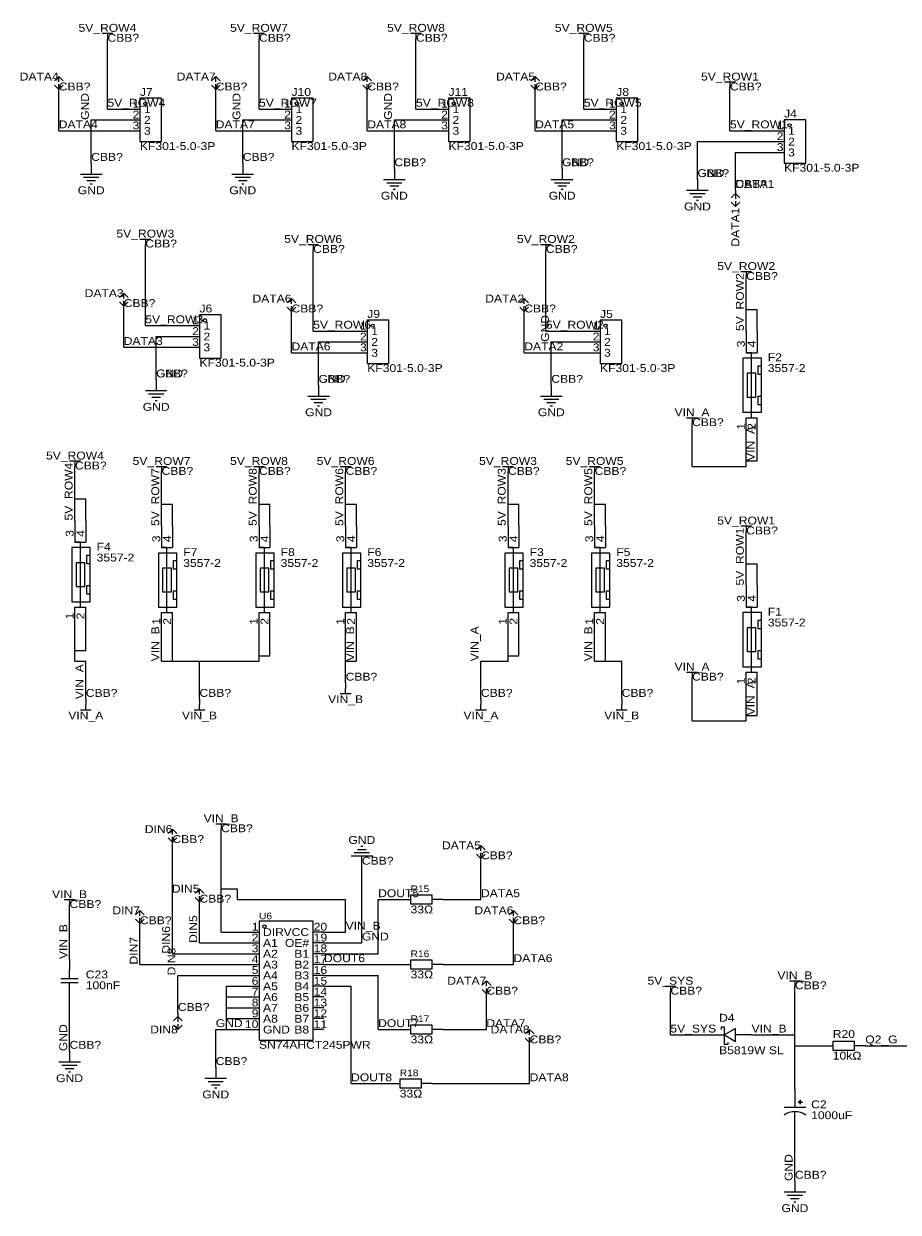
# Model space of a CAD drawing. Header units: millimetres. Extents: x 60 to 520, y 75 to 354.
# Tile 1 of 2: x 60 to 266, y 75 to 354. Entities that reach past the tile are written whole.
import ezdxf
from ezdxf.enums import TextEntityAlignment as Align

# ---------------------------------------------------------------- set-up
doc = ezdxf.new("R2010")
doc.units = ezdxf.units.MM
doc.header["$MEASUREMENT"] = 0
doc.styles.get("Standard").update_dxf_attribs({"font": 'arial.ttf'})

msp = doc.modelspace()

# ---------------------------------------------------------------- linework, layer by layer
at = {"color": 1, "true_color": 0xa00000}
for points in [[(78.74, 351.79), (81.28, 351.79)], [(80.01, 351.79), (80.01, 350.52)], [(114.3, 351.79), (116.84, 351.79)], [(115.57, 351.79), (115.57, 350.52)], [(151.13, 351.79), (153.67, 351.79)], [(152.4, 351.79), (152.4, 350.52)], [(190.5, 351.79), (193.04, 351.79)], [(191.77, 351.79), (191.77, 350.52)], [(68.58, 341.63), (67.56, 340.61)], [(68.58, 341.63), (69.6, 340.61)], [(68.58, 340.36), (68.58, 341.63)], [(105.41, 341.63), (104.39, 340.61)], [(105.41, 341.63), (106.43, 340.61)], [(105.41, 340.36), (105.41, 341.63)], [(140.97, 341.63), (139.95, 340.61)], [(140.97, 341.63), (141.99, 340.61)], [(140.97, 340.36), (140.97, 341.63)], [(180.34, 341.63), (179.32, 340.61)], [(180.34, 341.63), (181.36, 340.61)], [(180.34, 340.36), (180.34, 341.63)], [(224.79, 340.36), (227.33, 340.36)], [(226.06, 340.36), (226.06, 339.09)], [(68.58, 338.58), (67.56, 339.6)], [(68.58, 337.82), (68.58, 339.85)], [(68.58, 338.58), (69.6, 339.6)], [(105.41, 338.58), (104.39, 339.6)], [(105.41, 337.82), (105.41, 339.85)], [(105.41, 338.58), (106.43, 339.6)], [(140.97, 338.58), (139.95, 339.6)], [(140.97, 337.82), (140.97, 339.85)], [(140.97, 338.58), (141.99, 339.6)], [(180.34, 338.58), (179.32, 339.6)], [(180.34, 337.82), (180.34, 339.85)], [(180.34, 338.58), (181.36, 339.6)], [(73.66, 318.77), (78.74, 318.77)], [(74.42, 318.01), (77.98, 318.01)], [(109.22, 318.77), (114.3, 318.77)], [(109.98, 318.01), (113.54, 318.01)], [(75.18, 317.25), (77.22, 317.25)], [(75.95, 316.48), (76.45, 316.48)], [(110.74, 317.25), (112.78, 317.25)], [(111.51, 316.48), (112.01, 316.48)], [(144.78, 317.5), (149.86, 317.5)], [(145.54, 316.74), (149.1, 316.74)], [(146.3, 315.98), (148.34, 315.98)], [(147.07, 315.21), (147.57, 315.21)], [(184.15, 317.5), (189.23, 317.5)], [(184.91, 316.74), (188.47, 316.74)], [(185.67, 315.98), (187.71, 315.98)], [(186.44, 315.21), (186.94, 315.21)], [(215.9, 314.96), (220.98, 314.96)], [(216.66, 314.2), (220.22, 314.2)], [(217.42, 313.44), (219.46, 313.44)], [(218.19, 312.67), (218.69, 312.67)], [(227.33, 314.2), (226.31, 313.18)], [(227.33, 314.96), (227.33, 312.93)], [(227.33, 314.2), (228.35, 313.18)], [(227.33, 312.42), (227.33, 311.15)], [(227.33, 311.15), (226.31, 312.17)], [(227.33, 311.15), (228.35, 312.17)], [(87.63, 303.53), (90.17, 303.53)], [(88.9, 303.53), (88.9, 302.26)], [(127, 302.26), (129.54, 302.26)], [(128.27, 302.26), (128.27, 300.99)], [(181.61, 302.26), (184.15, 302.26)], [(182.88, 302.26), (182.88, 300.99)], [(228.6, 295.91), (231.14, 295.91)], [(229.87, 295.91), (229.87, 294.64)], [(83.82, 290.83), (82.8, 289.81)], [(83.82, 290.83), (84.84, 289.81)], [(83.82, 289.56), (83.82, 290.83)], [(83.82, 287.78), (82.8, 288.8)], [(83.82, 287.02), (83.82, 289.05)], [(83.82, 287.78), (84.84, 288.8)], [(123.19, 289.56), (122.17, 288.54)], [(123.19, 286.51), (122.17, 287.53)], [(123.19, 289.56), (124.21, 288.54)], [(123.19, 288.29), (123.19, 289.56)], [(123.19, 285.75), (123.19, 287.78)], [(123.19, 286.51), (124.21, 287.53)], [(177.8, 289.56), (176.78, 288.54)], [(177.8, 286.51), (176.78, 287.53)], [(177.8, 289.56), (178.82, 288.54)], [(177.8, 288.29), (177.8, 289.56)], [(177.8, 285.75), (177.8, 287.78)], [(177.8, 286.51), (178.82, 287.53)], [(231.14, 274.32), (231.14, 276.86), (229.87, 276.86), (231.14, 276.86), (232.41, 276.86)], [(231.14, 264.16), (231.14, 274.32)], [(233.43, 271.78), (232.66, 271.78), (232.66, 273.81), (233.43, 273.81)], [(88.9, 267.97), (93.98, 267.97)], [(89.66, 267.21), (93.22, 267.21)], [(90.42, 266.45), (92.46, 266.45)], [(91.19, 265.68), (91.69, 265.68)], [(127, 266.7), (132.08, 266.7)], [(127.76, 265.94), (131.32, 265.94)], [(128.52, 265.18), (130.56, 265.18)], [(181.61, 266.7), (186.69, 266.7)], [(182.37, 265.94), (185.93, 265.94)], [(183.13, 265.18), (185.17, 265.18)], [(233.43, 264.67), (232.66, 264.67), (232.66, 266.7), (233.43, 266.7)], [(129.29, 264.41), (129.79, 264.41)], [(183.9, 264.41), (184.4, 264.41)], [(231.14, 261.62), (231.14, 264.16)], [(215.9, 261.62), (218.44, 261.62)], [(217.17, 261.62), (217.17, 260.35)], [(229.87, 261.62), (232.41, 261.62)], [(71.12, 251.46), (73.66, 251.46)], [(72.39, 251.46), (72.39, 250.19)], [(91.44, 250.19), (93.98, 250.19)], [(92.71, 250.19), (92.71, 248.92)], [(114.3, 250.19), (116.84, 250.19)], [(115.57, 250.19), (115.57, 248.92)], [(134.62, 250.19), (137.16, 250.19)], [(135.89, 250.19), (135.89, 248.92)], [(172.72, 250.19), (175.26, 250.19)], [(173.99, 250.19), (173.99, 248.92)], [(193.04, 250.19), (195.58, 250.19)], [(194.31, 250.19), (194.31, 248.92)], [(228.6, 236.22), (231.14, 236.22)], [(229.87, 236.22), (229.87, 234.95)], [(73.66, 229.87), (73.66, 232.41), (72.39, 232.41), (73.66, 232.41), (74.93, 232.41)], [(73.66, 219.71), (73.66, 229.87)], [(75.95, 227.33), (75.18, 227.33), (75.18, 229.36), (75.95, 229.36)], [(93.98, 228.6), (93.98, 231.14), (92.71, 231.14), (93.98, 231.14), (95.25, 231.14)], [(93.98, 218.44), (93.98, 228.6)], [(116.84, 228.6), (116.84, 231.14), (115.57, 231.14), (116.84, 231.14), (118.11, 231.14)], [(116.84, 218.44), (116.84, 228.6)], [(137.16, 228.6), (137.16, 231.14), (135.89, 231.14), (137.16, 231.14), (138.43, 231.14)], [(137.16, 218.44), (137.16, 228.6)], [(175.26, 228.6), (175.26, 231.14), (173.99, 231.14), (175.26, 231.14), (176.53, 231.14)], [(175.26, 218.44), (175.26, 228.6)], [(195.58, 228.6), (195.58, 231.14), (194.31, 231.14), (195.58, 231.14), (196.85, 231.14)], [(195.58, 218.44), (195.58, 228.6)], [(96.27, 226.06), (95.5, 226.06), (95.5, 228.09), (96.27, 228.09)], [(119.13, 226.06), (118.36, 226.06), (118.36, 228.09), (119.13, 228.09)], [(139.45, 226.06), (138.68, 226.06), (138.68, 228.09), (139.45, 228.09)], [(177.55, 226.06), (176.78, 226.06), (176.78, 228.09), (177.55, 228.09)], [(197.87, 226.06), (197.1, 226.06), (197.1, 228.09), (197.87, 228.09)], [(75.95, 220.22), (75.18, 220.22), (75.18, 222.25), (75.95, 222.25)], [(96.27, 218.95), (95.5, 218.95), (95.5, 220.98), (96.27, 220.98)], [(119.13, 218.95), (118.36, 218.95), (118.36, 220.98), (119.13, 220.98)], [(139.45, 218.95), (138.68, 218.95), (138.68, 220.98), (139.45, 220.98)], [(177.55, 218.95), (176.78, 218.95), (176.78, 220.98), (177.55, 220.98)], [(197.87, 218.95), (197.1, 218.95), (197.1, 220.98), (197.87, 220.98)], [(73.66, 217.17), (73.66, 219.71)], [(93.98, 215.9), (93.98, 218.44)], [(116.84, 215.9), (116.84, 218.44)], [(137.16, 215.9), (137.16, 218.44)], [(175.26, 215.9), (175.26, 218.44)], [(195.58, 215.9), (195.58, 218.44)], [(72.39, 217.17), (74.93, 217.17)], [(92.71, 215.9), (95.25, 215.9)], [(115.57, 215.9), (118.11, 215.9)], [(135.89, 215.9), (138.43, 215.9)], [(173.99, 215.9), (176.53, 215.9)], [(194.31, 215.9), (196.85, 215.9)], [(231.14, 214.63), (231.14, 217.17), (229.87, 217.17), (231.14, 217.17), (232.41, 217.17)], [(231.14, 204.47), (231.14, 214.63)], [(233.43, 212.09), (232.66, 212.09), (232.66, 214.12), (233.43, 214.12)], [(233.43, 204.98), (232.66, 204.98), (232.66, 207.01), (233.43, 207.01)], [(231.14, 201.93), (231.14, 204.47)], [(215.9, 201.93), (218.44, 201.93)], [(217.17, 201.93), (217.17, 200.66)], [(229.87, 201.93), (232.41, 201.93)], [(135.89, 196.85), (135.89, 198.12)], [(137.16, 196.85), (134.62, 196.85)], [(76.2, 193.04), (73.66, 193.04)], [(74.93, 193.04), (74.93, 194.31)], [(102.87, 193.04), (100.33, 193.04)], [(101.6, 193.04), (101.6, 194.31)], [(168.91, 193.04), (166.37, 193.04)], [(167.64, 193.04), (167.64, 194.31)], [(201.93, 193.04), (199.39, 193.04)], [(200.66, 193.04), (200.66, 194.31)], [(95.25, 165.1), (94.23, 164.08)], [(95.25, 165.1), (96.27, 164.08)], [(95.25, 163.83), (95.25, 165.1)], [(105.41, 166.37), (107.95, 166.37)], [(106.68, 166.37), (106.68, 165.1)], [(95.25, 162.05), (94.23, 163.07)], [(95.25, 161.29), (95.25, 163.32)], [(95.25, 162.05), (96.27, 163.07)], [(141.48, 159.51), (137.92, 159.51)], [(140.72, 160.27), (138.68, 160.27)], [(139.95, 161.04), (139.45, 161.04)], [(167.64, 161.29), (166.62, 160.27)], [(167.64, 158.24), (166.62, 159.26)], [(167.64, 161.29), (168.66, 160.27)], [(167.64, 160.02), (167.64, 161.29)], [(167.64, 157.48), (167.64, 159.51)], [(167.64, 158.24), (168.66, 159.26)], [(142.24, 158.75), (137.16, 158.75)], [(101.6, 151.13), (100.58, 150.11)], [(101.6, 151.13), (102.62, 150.11)], [(101.6, 149.86), (101.6, 151.13)], [(69.85, 148.59), (72.39, 148.59)], [(71.12, 148.59), (71.12, 147.32)], [(101.6, 148.08), (100.58, 149.1)], [(101.6, 147.32), (101.6, 149.35)], [(101.6, 148.08), (102.62, 149.1)], [(87.63, 146.05), (86.61, 145.03)], [(87.63, 146.05), (88.65, 145.03)], [(87.63, 144.78), (87.63, 146.05)], [(175.26, 146.05), (174.24, 145.03)], [(175.26, 146.05), (176.28, 145.03)], [(175.26, 144.78), (175.26, 146.05)], [(87.63, 143), (86.61, 144.02)], [(87.63, 142.24), (87.63, 144.27)], [(87.63, 143), (88.65, 144.02)], [(175.26, 143), (174.24, 144.02)], [(175.26, 142.24), (175.26, 144.27)], [(175.26, 143), (176.28, 144.02)], [(71.12, 130.05), (71.12, 132.08)], [(69.09, 130.05), (73.15, 130.05)], [(73.15, 129.03), (69.09, 129.03)], [(71.12, 127), (71.12, 129.03)], [(168.91, 129.54), (167.89, 128.52)], [(168.91, 129.54), (169.93, 128.52)], [(168.91, 128.27), (168.91, 129.54)], [(210.82, 128.27), (213.36, 128.27)], [(212.09, 128.27), (212.09, 127)], [(240.03, 129.54), (242.57, 129.54)], [(241.3, 129.54), (241.3, 128.27)], [(168.91, 126.49), (167.89, 127.51)], [(168.91, 125.73), (168.91, 127.76)], [(168.91, 126.49), (169.93, 127.51)], [(96.52, 121.16), (95.5, 120.14)], [(96.52, 121.92), (96.52, 119.89)], [(96.52, 121.16), (97.54, 120.14)], [(96.52, 118.11), (95.5, 119.13)], [(96.52, 119.38), (96.52, 118.11)], [(96.52, 118.11), (97.54, 119.13)], [(179.07, 118.11), (178.05, 117.09)], [(179.07, 118.11), (180.09, 117.09)], [(179.07, 116.84), (179.07, 118.11)], [(225.55, 115.06), (225.55, 114.55), (224.79, 114.55), (224.79, 117.86), (224.79, 118.62), (224.03, 118.62), (224.03, 118.11)], [(179.07, 115.06), (178.05, 116.08)], [(179.07, 114.3), (179.07, 116.33)], [(179.07, 115.06), (180.09, 116.08)], [(68.58, 110.49), (73.66, 110.49)], [(69.34, 109.73), (72.9, 109.73)], [(70.1, 108.97), (72.14, 108.97)], [(70.87, 108.2), (71.37, 108.2)], [(102.87, 106.68), (107.95, 106.68)], [(103.63, 105.92), (107.19, 105.92)], [(104.39, 105.16), (106.43, 105.16)], [(105.16, 104.39), (105.66, 104.39)], [(243.84, 99.82), (238.76, 99.82)], [(238.76, 80.01), (243.84, 80.01)], [(239.52, 79.25), (243.08, 79.25)], [(240.28, 78.49), (242.32, 78.49)], [(241.05, 77.72), (241.55, 77.72)]]:
    msp.add_lwpolyline(points, dxfattribs=at)
at = {"color": 1, "true_color": 0x880000}
for points in [[(80.01, 349.25), (80.01, 350.52)], [(115.57, 349.25), (115.57, 350.52)], [(152.4, 349.25), (152.4, 350.52)], [(191.77, 349.25), (191.77, 350.52)], [(226.06, 337.82), (226.06, 339.09)], [(85.09, 334.01), (87.63, 334.01)], [(120.65, 334.01), (123.19, 334.01)], [(157.48, 334.01), (160.02, 334.01)], [(196.85, 334.01), (199.39, 334.01)], [(85.09, 331.47), (87.63, 331.47)], [(120.65, 331.47), (123.19, 331.47)], [(157.48, 331.47), (160.02, 331.47)], [(196.85, 331.47), (199.39, 331.47)], [(85.09, 328.93), (87.63, 328.93)], [(120.65, 328.93), (123.19, 328.93)], [(157.48, 328.93), (160.02, 328.93)], [(196.85, 328.93), (199.39, 328.93)], [(236.22, 328.93), (238.76, 328.93)], [(236.22, 326.39), (238.76, 326.39)], [(236.22, 323.85), (238.76, 323.85)], [(76.2, 321.31), (76.2, 318.77)], [(111.76, 321.31), (111.76, 318.77)], [(147.32, 320.04), (147.32, 317.5)], [(186.69, 320.04), (186.69, 317.5)], [(218.44, 317.5), (218.44, 314.96)], [(88.9, 300.99), (88.9, 302.26)], [(128.27, 299.72), (128.27, 300.99)], [(182.88, 299.72), (182.88, 300.99)], [(229.87, 293.37), (229.87, 294.64)], [(99.06, 283.21), (101.6, 283.21)], [(138.43, 281.94), (140.97, 281.94)], [(193.04, 281.94), (195.58, 281.94)], [(229.87, 281.94), (229.87, 276.86)], [(232.41, 281.94), (232.41, 276.86)], [(99.06, 280.67), (101.6, 280.67)], [(138.43, 279.4), (140.97, 279.4)], [(193.04, 279.4), (195.58, 279.4)], [(99.06, 278.13), (101.6, 278.13)], [(138.43, 276.86), (140.97, 276.86)], [(193.04, 276.86), (195.58, 276.86)], [(91.44, 270.51), (91.44, 267.97)], [(129.54, 269.24), (129.54, 266.7)], [(184.15, 269.24), (184.15, 266.7)], [(217.17, 259.08), (217.17, 260.35)], [(229.87, 256.54), (229.87, 261.62)], [(232.41, 256.54), (232.41, 261.62)], [(72.39, 248.92), (72.39, 250.19)], [(92.71, 247.65), (92.71, 248.92)], [(115.57, 247.65), (115.57, 248.92)], [(135.89, 247.65), (135.89, 248.92)], [(173.99, 247.65), (173.99, 248.92)], [(194.31, 247.65), (194.31, 248.92)], [(72.39, 237.49), (72.39, 232.41)], [(74.93, 237.49), (74.93, 232.41)], [(92.71, 236.22), (92.71, 231.14)], [(95.25, 236.22), (95.25, 231.14)], [(115.57, 236.22), (115.57, 231.14)], [(118.11, 236.22), (118.11, 231.14)], [(135.89, 236.22), (135.89, 231.14)], [(138.43, 236.22), (138.43, 231.14)], [(173.99, 236.22), (173.99, 231.14)], [(176.53, 236.22), (176.53, 231.14)], [(194.31, 236.22), (194.31, 231.14)], [(196.85, 236.22), (196.85, 231.14)], [(229.87, 233.68), (229.87, 234.95)], [(229.87, 222.25), (229.87, 217.17)], [(232.41, 222.25), (232.41, 217.17)], [(72.39, 212.09), (72.39, 217.17)], [(74.93, 212.09), (74.93, 217.17)], [(92.71, 210.82), (92.71, 215.9)], [(95.25, 210.82), (95.25, 215.9)], [(115.57, 210.82), (115.57, 215.9)], [(118.11, 210.82), (118.11, 215.9)], [(135.89, 210.82), (135.89, 215.9)], [(138.43, 210.82), (138.43, 215.9)], [(173.99, 210.82), (173.99, 215.9)], [(176.53, 210.82), (176.53, 215.9)], [(194.31, 210.82), (194.31, 215.9)], [(196.85, 210.82), (196.85, 215.9)], [(229.87, 196.85), (229.87, 201.93)], [(232.41, 196.85), (232.41, 201.93)], [(135.89, 199.39), (135.89, 198.12)], [(217.17, 199.39), (217.17, 200.66)], [(74.93, 195.58), (74.93, 194.31)], [(101.6, 195.58), (101.6, 194.31)], [(167.64, 195.58), (167.64, 194.31)], [(200.66, 195.58), (200.66, 194.31)], [(106.68, 163.83), (106.68, 165.1)], [(139.7, 156.21), (139.7, 158.75)], [(148.59, 148.59), (151.13, 148.59)], [(158.75, 148.59), (156.21, 148.59)], [(71.12, 146.05), (71.12, 147.32)], [(113.03, 140.97), (115.57, 140.97)], [(130.81, 140.97), (128.27, 140.97)], [(113.03, 138.43), (115.57, 138.43)], [(130.81, 138.43), (128.27, 138.43)], [(71.12, 134.62), (71.12, 132.08)], [(113.03, 135.89), (115.57, 135.89)], [(130.81, 135.89), (128.27, 135.89)], [(113.03, 133.35), (115.57, 133.35)], [(130.81, 133.35), (128.27, 133.35)], [(148.59, 133.35), (151.13, 133.35)], [(158.75, 133.35), (156.21, 133.35)], [(113.03, 130.81), (115.57, 130.81)], [(113.03, 128.27), (115.57, 128.27)], [(130.81, 130.81), (128.27, 130.81)], [(130.81, 128.27), (128.27, 128.27)], [(241.3, 127), (241.3, 128.27)], [(71.12, 124.46), (71.12, 127)], [(113.03, 125.73), (115.57, 125.73)], [(130.81, 125.73), (128.27, 125.73)], [(212.09, 125.73), (212.09, 127)], [(113.03, 123.19), (115.57, 123.19)], [(130.81, 123.19), (128.27, 123.19)], [(113.03, 120.65), (115.57, 120.65)], [(130.81, 120.65), (128.27, 120.65)], [(113.03, 118.11), (115.57, 118.11)], [(130.81, 118.11), (128.27, 118.11)], [(148.59, 118.11), (151.13, 118.11)], [(158.75, 118.11), (156.21, 118.11)], [(220.98, 116.84), (224.79, 116.84)], [(231.14, 116.84), (227.33, 116.84)], [(247.65, 114.3), (250.19, 114.3)], [(257.81, 114.3), (255.27, 114.3)], [(71.12, 113.03), (71.12, 110.49)], [(105.41, 109.22), (105.41, 106.68)], [(146.05, 105.41), (148.59, 105.41)], [(156.21, 105.41), (153.67, 105.41)], [(241.3, 104.14), (241.3, 99.82)], [(241.3, 93.98), (241.3, 98.81)], [(241.3, 82.55), (241.3, 80.01)]]:
    msp.add_lwpolyline(points, dxfattribs=at)
at = {"color": 1, "true_color": 0x008800}
for points in [[(80.01, 334.01), (80.01, 349.25)], [(115.57, 334.01), (115.57, 349.25)], [(152.4, 334.01), (152.4, 349.25)], [(191.77, 334.01), (191.77, 349.25)], [(68.58, 328.93), (68.58, 337.82)], [(105.41, 328.93), (105.41, 337.82)], [(140.97, 328.93), (140.97, 337.82)], [(180.34, 328.93), (180.34, 337.82)], [(226.06, 328.93), (226.06, 337.82)], [(80.01, 334.01), (85.09, 334.01)], [(115.57, 334.01), (120.65, 334.01)], [(152.4, 334.01), (157.48, 334.01)], [(191.77, 334.01), (196.85, 334.01)], [(76.2, 331.47), (85.09, 331.47)], [(76.2, 321.31), (76.2, 331.47)], [(111.76, 331.47), (120.65, 331.47)], [(111.76, 321.31), (111.76, 331.47)], [(147.32, 331.47), (157.48, 331.47)], [(147.32, 320.04), (147.32, 331.47)], [(186.69, 320.04), (186.69, 331.47)], [(186.69, 331.47), (196.85, 331.47)], [(68.58, 328.93), (85.09, 328.93)], [(105.41, 328.93), (120.65, 328.93)], [(140.97, 328.93), (157.48, 328.93)], [(180.34, 328.93), (196.85, 328.93)], [(218.44, 317.5), (218.44, 326.39)], [(218.44, 326.39), (236.22, 326.39)], [(226.06, 328.93), (236.22, 328.93)], [(227.33, 314.96), (227.33, 323.85)], [(227.33, 323.85), (236.22, 323.85)], [(88.9, 283.21), (88.9, 300.99)], [(128.27, 281.94), (128.27, 299.72)], [(182.88, 281.94), (182.88, 299.72)], [(229.87, 287.02), (229.87, 293.37)], [(83.82, 278.13), (83.82, 287.02)], [(123.19, 276.86), (123.19, 285.75)], [(177.8, 276.86), (177.8, 285.75)], [(229.87, 281.94), (229.87, 287.02)], [(229.87, 287.02), (232.41, 287.02)], [(232.41, 281.94), (232.41, 287.02)], [(88.9, 283.21), (99.06, 283.21)], [(128.27, 281.94), (138.43, 281.94)], [(182.88, 281.94), (193.04, 281.94)], [(91.44, 270.51), (91.44, 280.67)], [(91.44, 280.67), (99.06, 280.67)], [(129.54, 269.24), (129.54, 279.4)], [(129.54, 279.4), (138.43, 279.4)], [(184.15, 279.4), (193.04, 279.4)], [(184.15, 269.24), (184.15, 279.4)], [(83.82, 278.13), (99.06, 278.13)], [(123.19, 276.86), (138.43, 276.86)], [(177.8, 276.86), (193.04, 276.86)], [(217.17, 250.19), (217.17, 259.08)], [(229.87, 251.46), (229.87, 256.54)], [(232.41, 251.46), (232.41, 256.54)], [(229.87, 251.46), (232.41, 251.46)], [(229.87, 250.19), (229.87, 251.46)], [(72.39, 242.57), (72.39, 248.92)], [(217.17, 250.19), (229.87, 250.19)], [(92.71, 241.3), (92.71, 247.65)], [(115.57, 241.3), (115.57, 247.65)], [(135.89, 241.3), (135.89, 247.65)], [(173.99, 241.3), (173.99, 247.65)], [(194.31, 241.3), (194.31, 247.65)], [(72.39, 237.49), (72.39, 242.57)], [(72.39, 242.57), (74.93, 242.57)], [(74.93, 237.49), (74.93, 242.57)], [(92.71, 236.22), (92.71, 241.3)], [(92.71, 241.3), (95.25, 241.3)], [(95.25, 236.22), (95.25, 241.3)], [(115.57, 236.22), (115.57, 241.3)], [(115.57, 241.3), (118.11, 241.3)], [(118.11, 236.22), (118.11, 241.3)], [(135.89, 236.22), (135.89, 241.3)], [(135.89, 241.3), (138.43, 241.3)], [(138.43, 236.22), (138.43, 241.3)], [(173.99, 236.22), (173.99, 241.3)], [(173.99, 241.3), (176.53, 241.3)], [(176.53, 236.22), (176.53, 241.3)], [(194.31, 236.22), (194.31, 241.3)], [(194.31, 241.3), (196.85, 241.3)], [(196.85, 236.22), (196.85, 241.3)], [(229.87, 227.33), (229.87, 233.68)], [(229.87, 222.25), (229.87, 227.33)], [(229.87, 227.33), (232.41, 227.33)], [(232.41, 222.25), (232.41, 227.33)], [(72.39, 207.01), (72.39, 212.09)], [(74.93, 207.01), (74.93, 212.09)], [(92.71, 204.47), (92.71, 210.82)], [(95.25, 204.47), (95.25, 210.82)], [(115.57, 205.74), (115.57, 210.82)], [(118.11, 205.74), (118.11, 210.82)], [(135.89, 204.47), (135.89, 210.82)], [(138.43, 204.47), (138.43, 210.82)], [(173.99, 205.74), (173.99, 210.82)], [(176.53, 205.74), (176.53, 210.82)], [(194.31, 204.47), (194.31, 210.82)], [(196.85, 204.47), (196.85, 210.82)], [(72.39, 204.47), (72.39, 207.01)], [(72.39, 207.01), (74.93, 207.01)], [(72.39, 204.47), (74.93, 204.47)], [(74.93, 195.58), (74.93, 204.47)], [(92.71, 204.47), (95.25, 204.47)], [(95.25, 204.47), (101.6, 204.47)], [(101.6, 204.47), (115.57, 204.47)], [(101.6, 195.58), (101.6, 204.47)], [(115.57, 204.47), (115.57, 205.74)], [(115.57, 205.74), (118.11, 205.74)], [(135.89, 204.47), (138.43, 204.47)], [(135.89, 199.39), (135.89, 204.47)], [(167.64, 204.47), (173.99, 204.47)], [(167.64, 195.58), (167.64, 204.47)], [(173.99, 204.47), (173.99, 205.74)], [(173.99, 205.74), (176.53, 205.74)], [(194.31, 204.47), (196.85, 204.47)], [(196.85, 204.47), (200.66, 204.47)], [(200.66, 195.58), (200.66, 204.47)], [(217.17, 190.5), (217.17, 199.39)], [(229.87, 191.77), (229.87, 196.85)], [(232.41, 191.77), (232.41, 196.85)], [(217.17, 190.5), (229.87, 190.5)], [(229.87, 191.77), (232.41, 191.77)], [(229.87, 190.5), (229.87, 191.77)], [(106.68, 151.13), (106.68, 163.83)], [(95.25, 135.89), (95.25, 161.29)], [(139.7, 138.43), (139.7, 156.21)], [(167.64, 148.59), (167.64, 157.48)], [(106.68, 151.13), (110.49, 151.13)], [(106.68, 140.97), (106.68, 151.13)], [(110.49, 148.59), (110.49, 151.13)], [(110.49, 148.59), (135.89, 148.59)], [(135.89, 140.97), (135.89, 148.59)], [(143.51, 148.59), (148.59, 148.59)], [(143.51, 135.89), (143.51, 148.59)], [(158.75, 148.59), (167.64, 148.59)], [(71.12, 134.62), (71.12, 146.05)], [(101.6, 138.43), (101.6, 147.32)], [(87.63, 133.35), (87.63, 142.24)], [(175.26, 133.35), (175.26, 142.24)], [(106.68, 140.97), (113.03, 140.97)], [(130.81, 140.97), (135.89, 140.97)], [(101.6, 138.43), (113.03, 138.43)], [(130.81, 138.43), (139.7, 138.43)], [(95.25, 135.89), (113.03, 135.89)], [(130.81, 135.89), (143.51, 135.89)], [(87.63, 133.35), (113.03, 133.35)], [(130.81, 133.35), (148.59, 133.35)], [(158.75, 133.35), (175.26, 133.35)], [(96.52, 130.81), (113.03, 130.81)], [(96.52, 121.92), (96.52, 130.81)], [(107.95, 125.73), (107.95, 128.27)], [(107.95, 128.27), (113.03, 128.27)], [(130.81, 130.81), (143.51, 130.81)], [(130.81, 128.27), (137.16, 128.27)], [(137.16, 105.41), (137.16, 128.27)], [(143.51, 118.11), (143.51, 130.81)], [(107.95, 123.19), (107.95, 125.73)], [(107.95, 125.73), (113.03, 125.73)], [(168.91, 118.11), (168.91, 125.73)], [(212.09, 116.84), (212.09, 125.73)], [(241.3, 116.84), (241.3, 127)], [(71.12, 113.03), (71.12, 124.46)], [(107.95, 120.65), (107.95, 123.19)], [(107.95, 123.19), (113.03, 123.19)], [(107.95, 118.11), (107.95, 120.65)], [(107.95, 120.65), (113.03, 120.65)], [(105.41, 118.11), (107.95, 118.11)], [(105.41, 109.22), (105.41, 118.11)], [(107.95, 118.11), (113.03, 118.11)], [(143.51, 118.11), (148.59, 118.11)], [(158.75, 118.11), (168.91, 118.11)], [(179.07, 105.41), (179.07, 114.3)], [(212.09, 116.84), (220.98, 116.84)], [(231.14, 116.84), (241.3, 116.84)], [(241.3, 114.3), (241.3, 116.84)], [(241.3, 104.14), (241.3, 114.3)], [(241.3, 114.3), (247.65, 114.3)], [(257.81, 114.3), (267.97, 114.3)], [(137.16, 105.41), (146.05, 105.41)], [(156.21, 105.41), (179.07, 105.41)], [(241.3, 82.55), (241.3, 93.98)]]:
    msp.add_lwpolyline(points, dxfattribs=at)
at = {"color": 1, "true_color": 0xa00000}
for points in [[(87.63, 336.55), (87.63, 326.39), (92.71, 326.39), (92.71, 336.55)], [(123.19, 336.55), (123.19, 326.39), (128.27, 326.39), (128.27, 336.55)], [(160.02, 336.55), (160.02, 326.39), (165.1, 326.39), (165.1, 336.55)], [(199.39, 336.55), (199.39, 326.39), (204.47, 326.39), (204.47, 336.55)], [(238.76, 331.47), (238.76, 321.31), (243.84, 321.31), (243.84, 331.47)], [(101.6, 285.75), (101.6, 275.59), (106.68, 275.59), (106.68, 285.75)], [(140.97, 284.48), (140.97, 274.32), (146.05, 274.32), (146.05, 284.48)], [(195.58, 284.48), (195.58, 274.32), (200.66, 274.32), (200.66, 284.48)], [(229.11, 262.89), (233.43, 262.89), (233.43, 275.59), (229.11, 275.59)], [(230.12, 266.45), (232.16, 266.45), (232.16, 272.03), (230.12, 272.03)], [(71.63, 218.44), (75.95, 218.44), (75.95, 231.14), (71.63, 231.14)], [(91.95, 217.17), (96.27, 217.17), (96.27, 229.87), (91.95, 229.87)], [(114.81, 217.17), (119.13, 217.17), (119.13, 229.87), (114.81, 229.87)], [(135.13, 217.17), (139.45, 217.17), (139.45, 229.87), (135.13, 229.87)], [(173.23, 217.17), (177.55, 217.17), (177.55, 229.87), (173.23, 229.87)], [(193.55, 217.17), (197.87, 217.17), (197.87, 229.87), (193.55, 229.87)], [(72.64, 222), (74.68, 222), (74.68, 227.58), (72.64, 227.58)], [(92.96, 220.73), (95, 220.73), (95, 226.31), (92.96, 226.31)], [(115.82, 220.73), (117.86, 220.73), (117.86, 226.31), (115.82, 226.31)], [(136.14, 220.73), (138.18, 220.73), (138.18, 226.31), (136.14, 226.31)], [(174.24, 220.73), (176.28, 220.73), (176.28, 226.31), (174.24, 226.31)], [(194.56, 220.73), (196.6, 220.73), (196.6, 226.31), (194.56, 226.31)], [(229.11, 203.2), (233.43, 203.2), (233.43, 215.9), (229.11, 215.9)], [(230.12, 206.76), (232.16, 206.76), (232.16, 212.34), (230.12, 212.34)], [(151.13, 149.61), (151.13, 147.57), (156.21, 147.57), (156.21, 149.61)], [(115.57, 143.51), (115.57, 115.57), (128.27, 115.57), (128.27, 143.51)], [(151.13, 134.37), (151.13, 132.33), (156.21, 132.33), (156.21, 134.37)], [(151.13, 119.13), (151.13, 117.09), (156.21, 117.09), (156.21, 119.13)], [(227.33, 118.36), (224.79, 116.84), (227.33, 115.32)], [(250.19, 115.32), (250.19, 113.28), (255.27, 113.28), (255.27, 115.32)], [(148.59, 106.43), (148.59, 104.39), (153.67, 104.39), (153.67, 106.43)], [(243.08, 101.09), (242.06, 101.09), (242.06, 101.07), (243.08, 101.07)], [(242.57, 101.6), (242.54, 101.6), (242.54, 100.58), (242.57, 100.58)]]:
    msp.add_lwpolyline(points, close=True, dxfattribs=at)
at = {"color": 1, "lineweight": 0, "true_color": 0xa00000}
msp.add_circle((116.84, 142.24), 0.381, dxfattribs=at)
at = {"color": 1, "true_color": 0xa00000}
for centre, radius, start, end in [((241.14, 94.72), 4.09, 87.7601, 125.6383), ((241.44, 94.67), 4.14, 54.6126, 91.9889)]:
    msp.add_arc(centre, radius, start, end, dxfattribs=at)
at = {"true_color": 0xa00000}
for centre in [(88.9, 335.28), (124.46, 335.28), (161.29, 335.28), (200.66, 335.28), (240.03, 330.2), (102.87, 284.48), (142.24, 283.21), (196.85, 283.21)]:
    msp.add_ellipse(centre, major_axis=(0.381, 0), ratio=1, dxfattribs=at)

# ---------------------------------------------------------------- texts
at = {"color": 1, "true_color": 0x000080, "width": 1.1}
for s, p in [('5V_ROW4', (80.01, 353.06)), ('5V_ROW4', (80.01, 353.06)), ('5V_ROW7', (115.57, 353.06)), ('5V_ROW7', (115.57, 353.06)), ('5V_ROW8', (152.4, 353.06)), ('5V_ROW8', (152.4, 353.06)), ('5V_ROW5', (191.77, 353.06)), ('5V_ROW5', (191.77, 353.06)), ('5V_ROW1', (226.06, 341.63)), ('5V_ROW1', (226.06, 341.63)), ('GND', (76.2, 314.96)), ('GND', (76.2, 314.96)), ('GND', (111.76, 314.96)), ('GND', (111.76, 314.96)), ('GND', (147.32, 313.69)), ('GND', (147.32, 313.69)), ('GND', (186.69, 313.69)), ('GND', (186.69, 313.69)), ('GND', (218.44, 311.15)), ('GND', (218.44, 311.15)), ('5V_ROW3', (88.9, 304.8)), ('5V_ROW3', (88.9, 304.8)), ('5V_ROW6', (128.27, 303.53)), ('5V_ROW6', (128.27, 303.53)), ('5V_ROW2', (182.88, 303.53)), ('5V_ROW2', (182.88, 303.53)), ('5V_ROW2', (229.87, 297.18)), ('5V_ROW2', (229.87, 297.18)), ('GND', (91.44, 264.16)), ('GND', (91.44, 264.16)), ('GND', (129.54, 262.89)), ('GND', (129.54, 262.89)), ('GND', (184.15, 262.89)), ('GND', (184.15, 262.89)), ('VIN_A', (217.17, 262.89)), ('VIN_A', (217.17, 262.89)), ('5V_ROW4', (72.39, 252.73)), ('5V_ROW4', (72.39, 252.73)), ('5V_ROW7', (92.71, 251.46)), ('5V_ROW7', (92.71, 251.46)), ('5V_ROW8', (115.57, 251.46)), ('5V_ROW8', (115.57, 251.46)), ('5V_ROW6', (135.89, 251.46)), ('5V_ROW6', (135.89, 251.46)), ('5V_ROW3', (173.99, 251.46)), ('5V_ROW3', (173.99, 251.46)), ('5V_ROW5', (194.31, 251.46)), ('5V_ROW5', (194.31, 251.46)), ('5V_ROW1', (229.87, 237.49)), ('5V_ROW1', (229.87, 237.49)), ('VIN_A', (217.17, 203.2)), ('VIN_A', (217.17, 203.2)), ('VIN_B', (135.89, 195.58)), ('VIN_B', (135.89, 195.58)), ('VIN_A', (74.93, 191.77)), ('VIN_A', (74.93, 191.77)), ('VIN_B', (101.6, 191.77)), ('VIN_B', (101.6, 191.77)), ('VIN_A', (167.64, 191.77)), ('VIN_A', (167.64, 191.77)), ('VIN_B', (200.66, 191.77)), ('VIN_B', (200.66, 191.77)), ('VIN_B', (106.68, 167.64)), ('VIN_B', (106.68, 167.64)), ('GND', (139.7, 162.56)), ('GND', (139.7, 162.56)), ('VIN_B', (71.12, 149.86)), ('VIN_B', (71.12, 149.86)), ('VIN_B', (241.3, 130.81)), ('VIN_B', (241.3, 130.81)), ('5V_SYS', (212.09, 129.54)), ('5V_SYS', (212.09, 129.54)), ('GND', (71.12, 106.68)), ('GND', (71.12, 106.68)), ('GND', (105.41, 102.87)), ('GND', (105.41, 102.87)), ('GND', (241.3, 76.2)), ('GND', (241.3, 76.2))]:
    msp.add_text(s, height=1.849, dxfattribs=at).set_placement(p, align=Align.MIDDLE_CENTER)
for s, height, p in [('CBB?', 1.849, (80.01, 349.25)), ('CBB?', 1.849, (115.57, 349.25)), ('CBB?', 1.849, (152.4, 349.25)), ('CBB?', 1.849, (191.77, 349.25)), ('CBB?', 1.849, (68.58, 337.82)), ('CBB?', 1.849, (105.41, 337.82)), ('CBB?', 1.849, (140.97, 337.82)), ('CBB?', 1.849, (180.34, 337.82)), ('CBB?', 1.849, (226.06, 337.82)), ('J7', 1.849, (87.63, 336.55)), ('J10', 1.849, (123.19, 336.55)), ('J11', 1.849, (160.02, 336.55)), ('J8', 1.849, (199.39, 336.55)), ('J4', 1.849, (238.76, 331.47)), ('KF301-5.0-3P', 1.8491, (87.63, 323.85)), ('KF301-5.0-3P', 1.8491, (123.19, 323.85)), ('KF301-5.0-3P', 1.8491, (160.02, 323.85)), ('KF301-5.0-3P', 1.8491, (199.39, 323.85)), ('CBB?', 1.849, (76.2, 321.31)), ('CBB?', 1.849, (111.76, 321.31)), ('CBB?', 1.849, (147.32, 320.04)), ('CBB?', 1.849, (186.69, 320.04)), ('KF301-5.0-3P', 1.8491, (238.76, 318.77)), ('CBB?', 1.849, (218.44, 317.5)), ('CBB?', 1.849, (227.33, 314.96)), ('CBB?', 1.849, (88.9, 300.99)), ('CBB?', 1.849, (128.27, 299.72)), ('CBB?', 1.849, (182.88, 299.72)), ('CBB?', 1.849, (229.87, 293.37)), ('CBB?', 1.849, (83.82, 287.02)), ('J6', 1.849, (101.6, 285.75)), ('CBB?', 1.849, (123.19, 285.75)), ('CBB?', 1.849, (177.8, 285.75)), ('J9', 1.849, (140.97, 284.48)), ('J5', 1.849, (195.58, 284.48)), ('F2', 1.849, (234.95, 274.32)), ('KF301-5.0-3P', 1.8491, (101.6, 273.05)), ('KF301-5.0-3P', 1.8491, (140.97, 271.78)), ('KF301-5.0-3P', 1.8491, (195.58, 271.78)), ('3557-2', 1.849, (234.95, 271.78)), ('CBB?', 1.849, (91.44, 270.51)), ('CBB?', 1.849, (129.54, 269.24)), ('CBB?', 1.849, (184.15, 269.24)), ('CBB?', 1.849, (217.17, 259.08)), ('CBB?', 1.849, (72.39, 248.92)), ('CBB?', 1.849, (92.71, 247.65)), ('CBB?', 1.849, (115.57, 247.65)), ('CBB?', 1.849, (135.89, 247.65)), ('CBB?', 1.849, (173.99, 247.65)), ('CBB?', 1.849, (194.31, 247.65)), ('CBB?', 1.849, (229.87, 233.68)), ('F4', 1.849, (77.47, 229.87)), ('3557-2', 1.849, (77.47, 227.33)), ('F7', 1.849, (97.79, 228.6)), ('F8', 1.849, (120.65, 228.6)), ('F6', 1.849, (140.97, 228.6)), ('F3', 1.849, (179.07, 228.6)), ('F5', 1.849, (199.39, 228.6)), ('3557-2', 1.849, (97.79, 226.06)), ('3557-2', 1.849, (120.65, 226.06)), ('3557-2', 1.849, (140.97, 226.06)), ('3557-2', 1.849, (179.07, 226.06)), ('3557-2', 1.849, (199.39, 226.06)), ('F1', 1.849, (234.95, 214.63)), ('3557-2', 1.849, (234.95, 212.09)), ('CBB?', 1.849, (135.89, 199.39)), ('CBB?', 1.849, (217.17, 199.39)), ('CBB?', 1.849, (74.93, 195.58)), ('CBB?', 1.849, (101.6, 195.58)), ('CBB?', 1.849, (167.64, 195.58)), ('CBB?', 1.849, (200.66, 195.58)), ('CBB?', 1.849, (106.68, 163.83)), ('CBB?', 1.849, (95.25, 161.29)), ('CBB?', 1.849, (167.64, 157.48)), ('CBB?', 1.849, (139.7, 156.21)), ('R15', 1.56, (151.13, 149.86)), ('CBB?', 1.849, (71.12, 146.05)), ('CBB?', 1.849, (101.6, 147.32)), ('U6', 1.56, (115.57, 143.51)), ('33Ω', 1.849, (151.13, 144.78)), ('CBB?', 1.849, (87.63, 142.24)), ('CBB?', 1.849, (175.26, 142.24)), ('R16', 1.56, (151.13, 134.62)), ('C23', 1.849, (74.93, 129.54)), ('33Ω', 1.849, (151.13, 129.54)), ('100nF', 1.849, (74.93, 127)), ('CBB?', 1.849, (241.3, 127)), ('CBB?', 1.849, (168.91, 125.73)), ('CBB?', 1.849, (212.09, 125.73)), ('CBB?', 1.849, (96.52, 121.92)), ('R17', 1.56, (151.13, 119.38)), ('D4', 1.849, (223.52, 119.38)), ('R20', 1.849, (250.19, 115.57)), ('CBB?', 1.849, (71.12, 113.03)), ('SN74AHCT245PWR', 1.8491, (115.57, 113.03)), ('33Ω', 1.849, (151.13, 114.3)), ('CBB?', 1.849, (179.07, 114.3)), ('CBB?', 1.849, (105.41, 109.22)), ('B5819W SL', 1.849, (223.52, 111.76)), ('10kΩ', 1.849, (250.19, 110.49)), ('R18', 1.56, (148.59, 106.68)), ('33Ω', 1.849, (148.59, 101.6)), ('C2', 1.849, (245.11, 99.06)), ('1000uF', 1.849, (245.11, 96.52)), ('CBB?', 1.849, (241.3, 82.55))]:
    msp.add_text(s, height=height, dxfattribs=at).set_placement(p, align=Align.BOTTOM_LEFT)
for s, p in [('DATA4', (68.58, 341.63)), ('DATA4', (68.58, 341.63)), ('DATA7', (105.41, 341.63)), ('DATA7', (105.41, 341.63)), ('DATA8', (140.97, 341.63)), ('DATA8', (140.97, 341.63)), ('DATA5', (180.34, 341.63)), ('DATA5', (180.34, 341.63)), ('DATA3', (83.82, 290.83)), ('DATA3', (83.82, 290.83)), ('DATA6', (123.19, 289.56)), ('DATA6', (123.19, 289.56)), ('DATA2', (177.8, 289.56)), ('DATA2', (177.8, 289.56)), ('DIN6', (95.25, 165.1)), ('DIN6', (95.25, 165.1)), ('DATA5', (167.64, 161.29)), ('DATA5', (167.64, 161.29)), ('DIN5', (101.6, 151.13)), ('DIN5', (101.6, 151.13)), ('DIN7', (87.63, 146.05)), ('DIN7', (87.63, 146.05)), ('DATA6', (175.26, 146.05)), ('DATA6', (175.26, 146.05)), ('DATA7', (168.91, 129.54)), ('DATA7', (168.91, 129.54)), ('DIN8', (96.52, 118.11)), ('DIN8', (96.52, 118.11)), ('DATA8', (179.07, 118.11)), ('DATA8', (179.07, 118.11))]:
    msp.add_text(s, height=1.849, dxfattribs=at).set_placement(p, align=Align.MIDDLE_RIGHT)
at = {"color": 1, "true_color": 0x0000ff, "width": 1.1}
for s, p in [('GND', (76.2, 331.47)), ('GND', (111.76, 331.47)), ('GND', (147.32, 331.47)), ('5V_ROW2', (229.87, 281.94)), ('GND', (184.15, 279.4)), ('VIN_A', (232.41, 251.46)), ('5V_ROW4', (72.39, 237.49)), ('5V_ROW7', (92.71, 236.22)), ('5V_ROW8', (115.57, 236.22)), ('5V_ROW6', (135.89, 236.22)), ('5V_ROW3', (173.99, 236.22)), ('5V_ROW5', (194.31, 236.22)), ('5V_ROW1', (229.87, 222.25)), ('VIN_B', (92.71, 204.47)), ('VIN_B', (138.43, 204.47)), ('VIN_A', (167.64, 204.47)), ('VIN_B', (194.31, 204.47)), ('VIN_A', (74.93, 195.58)), ('VIN_A', (232.41, 191.77)), ('VIN_B', (71.12, 134.62)), ('DIN5', (101.6, 138.43)), ('DIN7', (87.63, 133.35)), ('DIN6', (95.25, 135.89)), ('DIN8', (96.52, 130.81)), ('GND', (71.12, 113.03)), ('GND', (241.3, 82.55))]:
    msp.add_text(s, height=1.849, rotation=90, dxfattribs=at).set_placement(p, align=Align.BOTTOM_LEFT)
for s, p in [('5V_ROW4', (80.01, 334.01)), ('5V_ROW7', (115.57, 334.01)), ('5V_ROW8', (152.4, 334.01)), ('5V_ROW5', (191.77, 334.01)), ('DATA4', (68.58, 328.93)), ('DATA7', (105.41, 328.93)), ('DATA8', (140.97, 328.93)), ('DATA5', (180.34, 328.93)), ('5V_ROW1', (226.06, 328.93)), ('GND', (186.69, 320.04)), ('GND', (218.44, 317.5)), ('DATA1', (227.33, 314.96)), ('5V_ROW3', (88.9, 283.21)), ('5V_ROW6', (128.27, 281.94)), ('5V_ROW2', (182.88, 281.94)), ('DATA3', (83.82, 278.13)), ('DATA6', (123.19, 276.86)), ('DATA2', (177.8, 276.86)), ('GND', (91.44, 270.51)), ('GND', (129.54, 269.24)), ('DOUT5', (143.51, 148.59)), ('DATA5', (167.64, 148.59)), ('VIN_B', (135.89, 140.97)), ('GND', (139.7, 138.43)), ('DOUT6', (130.81, 133.35)), ('DATA6', (175.26, 133.35)), ('GND', (105.41, 118.11)), ('DOUT7', (143.51, 118.11)), ('DATA7', (168.91, 118.11)), ('5V_SYS', (212.09, 116.84)), ('VIN_B', (231.14, 116.84)), ('Q2_G', (257.81, 114.3)), ('DOUT8', (137.16, 105.41)), ('DATA8', (179.07, 105.41))]:
    msp.add_text(s, height=1.849, dxfattribs=at).set_placement(p, align=Align.BOTTOM_LEFT)
at = {"color": 1, "true_color": 0x000000, "width": 1.1}
for s, height, p in [('1', 1.85, (87.5, 333.78)), ('1', 1.85, (123.06, 333.78)), ('1', 1.85, (159.89, 333.78)), ('1', 1.85, (199.26, 333.78)), ('2', 1.85, (87.5, 331.24)), ('2', 1.85, (123.06, 331.24)), ('2', 1.85, (159.89, 331.24)), ('2', 1.85, (199.26, 331.24)), ('3', 1.85, (87.5, 328.7)), ('3', 1.85, (123.06, 328.7)), ('3', 1.85, (159.89, 328.7)), ('3', 1.85, (199.26, 328.7)), ('1', 1.85, (238.63, 328.7)), ('2', 1.85, (238.63, 326.16)), ('3', 1.85, (238.63, 323.62)), ('1', 1.85, (101.47, 282.98)), ('2', 1.85, (101.47, 280.44)), ('2', 1.85, (140.84, 279.17)), ('1', 1.85, (140.84, 281.71)), ('2', 1.85, (195.45, 279.17)), ('1', 1.85, (195.45, 281.71)), ('3', 1.85, (101.47, 277.9)), ('3', 1.85, (140.84, 276.63)), ('3', 1.85, (195.45, 276.63)), ('1', 1.85, (115.44, 140.74)), ('2', 1.85, (115.44, 138.2)), ('VCC', 1.849, (127.33, 139.47)), ('3', 1.85, (115.44, 135.66)), ('OE#', 1.849, (127.33, 136.93)), ('B1', 1.849, (127.33, 134.39)), ('4', 1.85, (115.44, 133.12)), ('B2', 1.849, (127.33, 131.85)), ('5', 1.85, (115.44, 130.58)), ('B3', 1.849, (127.33, 129.31)), ('6', 1.85, (115.44, 128.04)), ('B4', 1.849, (127.33, 126.77)), ('7', 1.85, (115.44, 125.5)), ('B5', 1.849, (127.33, 124.23)), ('8', 1.85, (115.44, 122.96)), ('9', 1.85, (115.44, 120.42)), ('B6', 1.849, (127.33, 121.69)), ('10', 1.849, (115.44, 117.88)), ('B7', 1.849, (127.33, 119.15)), ('B8', 1.849, (127.33, 116.61))]:
    msp.add_text(s, height=height, dxfattribs=at).set_placement(p, align=Align.BOTTOM_RIGHT)
for s, height, p in [('1', 1.85, (88.57, 332.51)), ('1', 1.85, (124.13, 332.51)), ('1', 1.85, (160.96, 332.51)), ('1', 1.85, (200.33, 332.51)), ('2', 1.85, (88.57, 329.97)), ('2', 1.85, (124.13, 329.97)), ('2', 1.85, (160.96, 329.97)), ('2', 1.85, (200.33, 329.97)), ('3', 1.85, (88.57, 327.43)), ('3', 1.85, (124.13, 327.43)), ('3', 1.85, (160.96, 327.43)), ('3', 1.85, (200.33, 327.43)), ('1', 1.85, (239.7, 327.43)), ('2', 1.85, (239.7, 324.89)), ('3', 1.85, (239.7, 322.35)), ('2', 1.85, (102.54, 279.17)), ('1', 1.85, (102.54, 281.71)), ('1', 1.85, (141.91, 280.44)), ('1', 1.85, (196.52, 280.44)), ('3', 1.85, (102.54, 276.63)), ('2', 1.85, (141.91, 277.9)), ('2', 1.85, (196.52, 277.9)), ('3', 1.85, (141.91, 275.36)), ('3', 1.85, (196.52, 275.36)), ('20', 1.849, (128.4, 140.74)), ('DIR', 1.849, (116.51, 139.47)), ('19', 1.849, (128.4, 138.2)), ('A1', 1.849, (116.51, 136.93)), ('A2', 1.849, (116.51, 134.39)), ('18', 1.849, (128.4, 135.66)), ('A3', 1.849, (116.51, 131.85)), ('17', 1.849, (128.4, 133.12)), ('A4', 1.849, (116.51, 129.31)), ('16', 1.849, (128.4, 130.58)), ('A5', 1.849, (116.51, 126.77)), ('15', 1.849, (128.4, 128.04)), ('A6', 1.849, (116.51, 124.23)), ('14', 1.849, (128.4, 125.5)), ('A7', 1.849, (116.51, 121.69)), ('13', 1.849, (128.4, 122.96)), ('12', 1.849, (128.4, 120.42)), ('A8', 1.849, (116.51, 119.15)), ('11', 1.849, (128.4, 117.88)), ('GND', 1.849, (116.51, 116.61))]:
    msp.add_text(s, height=height, dxfattribs=at).set_placement(p, align=Align.BOTTOM_LEFT)
at = {"color": 1, "true_color": 0x000080, "width": 1.1}
msp.add_text('DATA1', height=1.849, rotation=90, dxfattribs=at).set_placement((227.33, 310.9), align=Align.MIDDLE_RIGHT)
msp.add_text('DATA1', height=1.849, rotation=90, dxfattribs=at).set_placement((227.33, 310.9), align=Align.MIDDLE_RIGHT)
at = {"color": 1, "true_color": 0x000000, "width": 1.1}
for s, p in [('3', (230.1, 278.13)), ('4', (232.64, 278.13)), ('3', (72.62, 233.68)), ('4', (75.16, 233.68)), ('3', (92.94, 232.41)), ('4', (95.48, 232.41)), ('3', (115.8, 232.41)), ('4', (118.34, 232.41)), ('3', (136.12, 232.41)), ('4', (138.66, 232.41)), ('3', (174.22, 232.41)), ('4', (176.76, 232.41)), ('3', (194.54, 232.41)), ('4', (197.08, 232.41)), ('3', (230.1, 218.44)), ('4', (232.64, 218.44))]:
    msp.add_text(s, height=1.85, rotation=90, dxfattribs=at).set_placement(p, align=Align.BOTTOM_LEFT)
for s, p in [('1', (230.1, 260.35)), ('2', (232.64, 260.35)), ('1', (72.62, 215.9)), ('2', (75.16, 215.9)), ('1', (92.94, 214.63)), ('2', (95.48, 214.63)), ('1', (115.8, 214.63)), ('2', (118.34, 214.63)), ('1', (136.12, 214.63)), ('2', (138.66, 214.63)), ('1', (174.22, 214.63)), ('2', (176.76, 214.63)), ('1', (194.54, 214.63)), ('2', (197.08, 214.63)), ('1', (230.1, 200.66)), ('2', (232.64, 200.66))]:
    msp.add_text(s, height=1.85, rotation=90, dxfattribs=at).set_placement(p, align=Align.BOTTOM_RIGHT)

doc.saveas('drawing.dxf')
